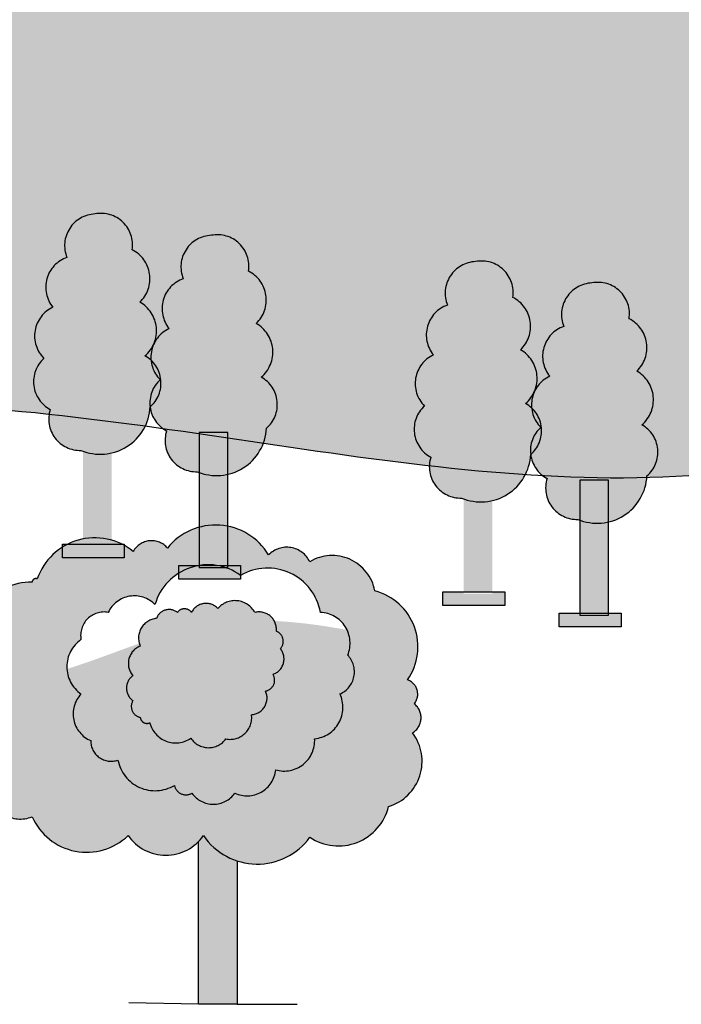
# Model space of a CAD drawing. Header units: millimetres. Extents: x 10887 to 17532, y -3266 to 805.
# Tile 6 of 10: x 16689 to 16835, y -2464 to -2247. Entities that reach past the tile are written whole.
import ezdxf

# ---------------------------------------------------------------- set-up
doc = ezdxf.new("R2010")
doc.units = ezdxf.units.MM
doc.linetypes.add('ACAD_ISO10W100', pattern=[18, 12, -3, 0, -3])

msp = doc.modelspace()

# ---------------------------------------------------------------- hatches: boundary and pattern name
at = {"ltscale": 100}
h = msp.add_hatch(color=256, dxfattribs=at)
h.set_gradient(color1=(0, 0, 255), one_color=1, tint=1, name='INVSPHERICAL')
edge = h.paths.add_edge_path()
edge.add_spline(control_points=[(17005.32781950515, -2293.988613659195), (17044.3540749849, -2290.452647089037), (17085.20354260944, -2305.241981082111), (17126.16735564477, -2348.136082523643)], knot_values=[27.17309700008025, 27.17309700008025, 27.17309700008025, 27.17309700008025, 433.2689884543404, 433.2689884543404, 433.2689884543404, 433.2689884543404], degree=3, periodic=0)
edge.add_line((17126.16735564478, -2348.136082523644), (17126.16735564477, -2148.324692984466))
edge.add_spline(control_points=[(17126.16735564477, -2148.324692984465), (17091.2224384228, -2147.23233405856), (17010.11355332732, -2145.358357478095), (16896.35321879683, -2206.353161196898), (16781.3392882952, -2166.31369296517), (16711.17786519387, -2163.051038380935), (16680.67550528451, -2164.435094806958)], knot_values=[2236.871214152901, 2236.871214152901, 2236.871214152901, 2236.871214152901, 2583.69358579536, 3042.589808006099, 3436.840428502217, 3742.581601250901, 3742.581601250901, 3742.581601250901, 3742.581601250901], degree=3, periodic=0)
edge.add_arc((16673.41933564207, -2164.488950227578), 7.256369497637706, -49.554268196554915, 0.4252424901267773, ccw=False)
edge.add_arc((16674.74486018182, -2176.041651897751), 6.914007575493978, -49.28373426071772, 60.71626563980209, ccw=False)
edge.add_arc((16668.28528175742, -2180.739777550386), 10.98307810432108, 283.07359427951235, 357.16960250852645, ccw=False)
edge.add_line((16670.76968049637, -2191.43817778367), (16670.76968049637, -2211.519118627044))
edge.add_line((16670.76968049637, -2211.519118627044), (16673.52870526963, -2211.519118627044))
edge.add_line((16673.52870526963, -2211.519118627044), (16673.52870526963, -2214.5696086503))
edge.add_line((16673.52870526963, -2214.5696086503), (16659.92641300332, -2214.5696086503))
edge.add_line((16659.92641300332, -2214.5696086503), (16659.92641300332, -2211.519118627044))
edge.add_line((16659.92641300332, -2211.519118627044), (16664.46465338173, -2211.519118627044))
edge.add_line((16664.46465338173, -2211.519118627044), (16664.46465338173, -2191.036903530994))
edge.add_arc((16668.28528175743, -2180.739777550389), 10.98307810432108, 247.1696026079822, 249.6432160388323, ccw=False)
edge.add_arc((16663.79589277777, -2183.984041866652), 6.88214582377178, 161.8977114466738, 271.8977113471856, ccw=False)
edge.add_arc((16660.49525081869, -2175.716461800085), 6.933271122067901, 187.1320101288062, 242.1320100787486, ccw=False)
edge.add_arc((16642.64594466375, -2176.034927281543), 10.98307810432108, 331.4497648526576, 357.16960250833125, ccw=False)
edge.add_line((16652.29346308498, -2181.284059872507), (16652.29346308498, -2186.101514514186))
edge.add_line((16652.29346308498, -2186.101514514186), (16655.05248785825, -2186.101514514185))
edge.add_line((16655.05248785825, -2186.101514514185), (16655.05248785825, -2189.152004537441))
edge.add_line((16655.05248785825, -2189.152004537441), (16641.45019559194, -2189.152004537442))
edge.add_line((16641.45019559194, -2189.152004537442), (16641.45019559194, -2186.952719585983))
edge.add_arc((16642.64594466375, -2176.034927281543), 10.98307810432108, 247.16960260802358, 263.74970778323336, ccw=False)
edge.add_arc((16638.1565556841, -2179.279191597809), 6.88214582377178, 161.8977114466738, 271.8977113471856, ccw=False)
edge.add_arc((16634.85591372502, -2171.011611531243), 6.933271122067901, 164.6786939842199, 242.132010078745, ccw=False)
edge.add_spline(control_points=[(16628.16905641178, -2169.179621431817), (16623.93579031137, -2169.700606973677), (16619.70367567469, -2170.240739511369), (16615.47192820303, -2170.789559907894)], knot_values=[2018.293610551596, 2018.293610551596, 2018.293610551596, 2018.293610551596, 2060.937850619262, 2060.937850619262, 2060.937850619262, 2060.937850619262], degree=3, periodic=0)
edge.add_arc((16610.11196290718, -2175.156970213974), 6.914007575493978, -49.283734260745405, 39.17385825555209, ccw=False)
edge.add_arc((16603.65238448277, -2179.85509586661), 10.98307810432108, 283.07359427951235, 357.16960250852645, ccw=False)
edge.add_line((16606.13678322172, -2190.553496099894), (16606.13678322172, -2210.634436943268))
edge.add_line((16606.13678322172, -2210.634436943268), (16608.89580799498, -2210.634436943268))
edge.add_line((16608.89580799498, -2210.634436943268), (16608.89580799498, -2213.684926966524))
edge.add_line((16608.89580799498, -2213.684926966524), (16595.29351572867, -2213.684926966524))
edge.add_line((16595.29351572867, -2213.684926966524), (16595.29351572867, -2210.634436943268))
edge.add_line((16595.29351572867, -2210.634436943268), (16599.83175610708, -2210.634436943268))
edge.add_line((16599.83175610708, -2210.634436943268), (16599.83175610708, -2190.152221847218))
edge.add_arc((16603.65238448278, -2179.855095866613), 10.98307810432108, 247.1696026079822, 249.6432160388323, ccw=False)
edge.add_arc((16599.16299550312, -2183.099360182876), 6.88214582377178, 161.8977114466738, 271.8977113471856, ccw=False)
edge.add_arc((16595.86235354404, -2174.831780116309), 6.933271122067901, 187.1320101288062, 242.1320100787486, ccw=False)
edge.add_arc((16578.0130473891, -2175.150245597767), 10.98307810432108, 247.1696026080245, 357.1696025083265, ccw=False)
edge.add_arc((16573.52365840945, -2178.394509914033), 6.882145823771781, 167.3870896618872, 271.8977113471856, ccw=False)
edge.add_spline(control_points=[(16566.80759539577, -2176.891702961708), (16566.7990859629, -2176.892629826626), (16557.45871678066, -2177.909862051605), (16548.10554310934, -2178.774733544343), (16538.75197263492, -2179.531773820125)], knot_values=[1760.988671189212, 1760.988671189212, 1760.988671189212, 1760.988671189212, 1761.074246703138, 1854.920418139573, 1854.920418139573, 1854.920418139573, 1854.920418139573], degree=3, periodic=0)
edge.add_line((16538.75197263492, -2179.531773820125), (16538.75197263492, -2336.756134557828))
edge.add_spline(control_points=[(16538.75197263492, -2336.756134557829), (16555.86947181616, -2335.302878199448), (16572.99255894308, -2334.256619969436), (16590.13120414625, -2333.38865534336)], knot_values=[1849.022066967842, 1849.022066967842, 1849.022066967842, 1849.022066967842, 2021.321688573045, 2021.321688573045, 2021.321688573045, 2021.321688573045], degree=3, periodic=0)
edge.add_arc((16596.18117507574, -2329.898742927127), 6.984385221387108, 115.0639696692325, 209.9784032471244, ccw=False)
edge.add_arc((16598.62105345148, -2319.163717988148), 6.969861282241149, 139.8108592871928, 219.2335835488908, ccw=False)
edge.add_arc((16597.38440751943, -2309.178106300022), 6.842988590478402, 182.4069939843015, 233.3186183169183, ccw=False)
edge.add_arc((16596.30395722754, -2298.027854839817), 12.80456657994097, 133.2841425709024, 243.2841424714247, ccw=False)
edge.add_arc((16590.29989504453, -2284.743549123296), 4.838004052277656, 125.0000000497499, 234.99999995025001, ccw=False)
edge.add_arc((16599.7052373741, -2276.65327921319), 12.86054990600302, 88.71857804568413, 198.7185779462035, ccw=False)
edge.add_arc((16600.82384376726, -2263.815334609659), 0.8312299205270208, 68.66341281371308, 178.6634127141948, ccw=False)
edge.add_arc((16613.81937255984, -2267.428979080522), 13.43012231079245, 50.930134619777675, 160.9301345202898, ccw=False)
edge.add_arc((16626.32637788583, -2259.270184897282), 4.635230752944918, 40.70486514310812, 150.7048650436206, ccw=False)
edge.add_arc((16640.45723807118, -2264.806329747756), 13.63738014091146, 31.12537476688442, 141.1253746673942, ccw=False)
edge.add_arc((16656.1365749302, -2261.686453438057), 5.610917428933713, 25.54705640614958, 135.5470563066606, ccw=False)
edge.add_arc((16666.13101186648, -2267.501358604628), 9.598676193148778, 10.919305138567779, 120.9193050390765, ccw=False)
edge.add_arc((16672.27380807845, -2278.009625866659), 12.75597788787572, -34.90983141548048, 75.09016848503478, ccw=False)
edge.add_arc((16681.64004995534, -2288.480840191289), 3.354655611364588, -39.03930753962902, 70.96069236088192, ccw=False)
edge.add_arc((16681.81035133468, -2293.669698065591), 3.923261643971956, -58.36984467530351, 51.63015522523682, ccw=False)
edge.add_arc((16675.54106635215, -2303.273157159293), 10.41922794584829, -73.05130753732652, 36.948692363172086, ccw=False)
edge.add_arc((16667.51013412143, -2310.552115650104), 11.38995287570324, 236.351008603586, 346.3510085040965, ccw=False)
edge.add_arc((16649.61878599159, -2311.643915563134), 14.29990466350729, 251.86161513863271, 324.07688760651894, ccw=False)
edge.add_line((16645.16703761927, -2325.233220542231), (16645.16703761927, -2331.757876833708))
edge.add_spline(control_points=[(16645.16703761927, -2331.757876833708), (16657.91925296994, -2331.797011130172), (16674.65981765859, -2332.36201761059), (16691.51375640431, -2333.97193082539), (16695.49136797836, -2334.397023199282)], knot_values=[1498.183475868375, 1498.183475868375, 1498.183475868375, 1498.183475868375, 1625.66767545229, 1664.98859695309, 1664.98859695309, 1664.98859695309, 1664.98859695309], degree=3, periodic=0)
edge.add_arc((16702.29383669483, -2335.44122169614), 6.88214582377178, 161.8977114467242, 171.273052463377, ccw=False)
edge.add_arc((16698.99319473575, -2327.17364162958), 6.933271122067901, 132.1320101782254, 242.132010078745, ccw=False)
edge.add_arc((16699.27526101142, -2317.087702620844), 6.984385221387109, 115.0639696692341, 225.0639695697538, ccw=False)
edge.add_arc((16701.71513938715, -2306.352677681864), 6.969861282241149, 109.23358364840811, 219.2335835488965, ccw=False)
edge.add_arc((16705.87586106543, -2297.154192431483), 6.967176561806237, 92.06837698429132, 202.0683768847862, ccw=False)
edge.add_arc((16706.95206247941, -2297.000128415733), 6.936811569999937, -8.965871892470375, 101.03412800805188, ccw=False)
edge.add_arc((16710.60565062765, -2304.450047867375), 7.126875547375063, -46.66602794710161, 63.333971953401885, ccw=False)
edge.add_arc((16711.91727955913, -2315.946130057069), 7.256369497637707, -49.554268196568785, 60.44573170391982, ccw=False)
edge.add_arc((16713.24280409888, -2327.498831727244), 6.914007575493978, 46.97081556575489, 60.71626563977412, ccw=False)
edge.add_arc((16724.91459810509, -2321.792552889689), 6.984385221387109, 115.06396966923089, 185.3572160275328, ccw=False)
edge.add_arc((16727.35447648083, -2311.057527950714), 6.969861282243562, 109.2335836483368, 219.233583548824, ccw=False)
edge.add_arc((16731.51519815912, -2301.859042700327), 6.967176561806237, 92.06837698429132, 202.0683768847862, ccw=False)
edge.add_arc((16732.5913995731, -2301.704978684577), 6.936811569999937, -8.965871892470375, 101.03412800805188, ccw=False)
edge.add_arc((16736.24498772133, -2309.154898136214), 7.126875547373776, -46.6660279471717, 63.33397195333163, ccw=False)
edge.add_arc((16737.5566166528, -2320.650980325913), 7.256369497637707, -49.554268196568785, 60.44573170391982, ccw=False)
edge.add_arc((16738.88214119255, -2332.203681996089), 6.914007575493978, -49.28373426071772, 60.71626563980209, ccw=False)
edge.add_arc((16732.42256276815, -2336.901807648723), 10.98307810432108, 339.2536979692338, 357.16960250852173, ccw=False)
edge.add_spline(control_points=[(16742.69347693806, -2340.792350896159), (16754.93128814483, -2342.604588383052), (16767.15100018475, -2344.382531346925), (16779.30458692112, -2345.765758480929)], knot_values=[1222.368357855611, 1222.368357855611, 1222.368357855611, 1222.368357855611, 1343.020981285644, 1343.020981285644, 1343.020981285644, 1343.020981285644], degree=3, periodic=0)
edge.add_arc((16786.18438014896, -2345.94569258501), 6.88214582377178, 161.8977114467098, 178.5018277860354, ccw=False)
edge.add_arc((16782.88373818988, -2337.678112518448), 6.933271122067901, 132.1320101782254, 242.132010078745, ccw=False)
edge.add_arc((16783.16580446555, -2327.592173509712), 6.984385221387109, 115.0639696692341, 225.0639695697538, ccw=False)
edge.add_arc((16785.60568284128, -2316.857148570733), 6.969861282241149, 109.23358364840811, 219.2335835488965, ccw=False)
edge.add_arc((16789.76640451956, -2307.658663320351), 6.967176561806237, 92.06837698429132, 202.0683768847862, ccw=False)
edge.add_arc((16790.84260593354, -2307.504599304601), 6.936811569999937, -8.965871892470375, 101.03412800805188, ccw=False)
edge.add_arc((16794.49619408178, -2314.954518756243), 7.126875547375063, -46.66602794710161, 63.333971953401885, ccw=False)
edge.add_arc((16795.80782301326, -2326.450600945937), 7.256369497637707, -49.554268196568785, 60.44573170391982, ccw=False)
edge.add_arc((16797.13334755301, -2338.003302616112), 6.914007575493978, 46.97081556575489, 60.71626563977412, ccw=False)
edge.add_arc((16808.80514155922, -2332.297023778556), 6.98438522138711, 115.06396966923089, 185.3572160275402, ccw=False)
edge.add_arc((16811.24501993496, -2321.561998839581), 6.969861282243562, 109.2335836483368, 219.233583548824, ccw=False)
edge.add_arc((16815.40574161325, -2312.363513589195), 6.967176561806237, 92.06837698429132, 202.0683768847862, ccw=False)
edge.add_arc((16816.48194302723, -2312.209449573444), 6.936811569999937, -8.965871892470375, 101.03412800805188, ccw=False)
edge.add_arc((16820.13553117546, -2319.659369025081), 7.126875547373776, -46.6660279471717, 63.33397195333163, ccw=False)
edge.add_arc((16821.44716010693, -2331.15545121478), 7.256369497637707, -49.554268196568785, 60.44573170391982, ccw=False)
edge.add_arc((16822.77268464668, -2342.708152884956), 6.914007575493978, -49.28373426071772, 60.71626563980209, ccw=False)
edge.add_arc((16816.31310622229, -2347.406278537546), 10.98307810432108, 355.10101911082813, 357.16960250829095, ccw=False)
edge.add_spline(control_points=[(16827.25606111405, -2348.344224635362), (16832.61149432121, -2348.20892447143), (16837.94058973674, -2347.89655447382), (16843.2389625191, -2347.374207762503)], knot_values=[1007.833603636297, 1007.833603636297, 1007.833603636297, 1007.833603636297, 1062.162246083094, 1062.162246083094, 1062.162246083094, 1062.162246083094], degree=3, periodic=0)
edge.add_arc((16849.65763080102, -2344.657654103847), 6.969861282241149, 109.23358364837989, 202.9393928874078, ccw=False)
edge.add_arc((16853.8183524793, -2335.459168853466), 6.967176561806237, 92.06837698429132, 202.0683768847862, ccw=False)
edge.add_arc((16854.89455389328, -2335.305104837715), 6.936811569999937, 80.30896612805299, 101.03412800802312, ccw=False)
edge.add_arc((16862.49674316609, -2331.049474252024), 6.933271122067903, 132.1320101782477, 158.1341435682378, ccw=False)
edge.add_arc((16862.77880944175, -2320.963535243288), 6.984385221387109, 115.0639696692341, 225.0639695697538, ccw=False)
edge.add_arc((16865.21868781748, -2310.228510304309), 6.969861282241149, 109.23358364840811, 219.2335835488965, ccw=False)
edge.add_arc((16869.37940949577, -2301.030025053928), 6.967176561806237, 92.06837698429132, 202.0683768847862, ccw=False)
edge.add_arc((16870.45561090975, -2300.875961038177), 6.936811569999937, -8.965871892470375, 101.03412800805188, ccw=False)
edge.add_arc((16874.10919905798, -2308.325880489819), 7.126875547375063, -46.66602794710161, 63.333971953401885, ccw=False)
edge.add_arc((16875.42082798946, -2319.821962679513), 7.256369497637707, -49.554268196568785, 60.44573170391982, ccw=False)
edge.add_arc((16876.74635252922, -2331.374664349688), 6.914007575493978, 46.97081556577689, 60.716265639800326, ccw=False)
edge.add_arc((16888.41814653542, -2325.668385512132), 6.98438522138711, 115.06396966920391, 185.357216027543, ccw=False)
edge.add_arc((16890.85802491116, -2314.933360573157), 6.969861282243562, 109.2335836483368, 219.233583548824, ccw=False)
edge.add_arc((16895.01874658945, -2305.734875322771), 6.967176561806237, 92.06837698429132, 202.0683768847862, ccw=False)
edge.add_arc((16896.09494800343, -2305.58081130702), 6.936811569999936, 70.89586354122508, 101.03412800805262, ccw=False)
edge.add_arc((16905.29013152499, -2298.684658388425), 6.9332711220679, 132.1320101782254, 182.8223026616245, ccw=False)
edge.add_arc((16905.57219780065, -2288.598719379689), 6.984385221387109, 115.0639696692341, 225.0639695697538, ccw=False)
edge.add_arc((16908.01207617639, -2277.86369444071), 6.969861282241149, 109.23358364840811, 219.2335835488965, ccw=False)
edge.add_arc((16912.17279785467, -2268.665209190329), 6.967176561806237, 92.06837698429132, 202.0683768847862, ccw=False)
edge.add_arc((16913.24899926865, -2268.511145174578), 6.936811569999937, -8.965871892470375, 101.03412800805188, ccw=False)
edge.add_arc((16916.90258741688, -2275.96106462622), 7.126875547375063, -46.66602794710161, 63.333971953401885, ccw=False)
edge.add_arc((16918.21421634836, -2287.457146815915), 7.256369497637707, -49.554268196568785, 60.44573170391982, ccw=False)
edge.add_arc((16919.53974088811, -2299.00984848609), 6.914007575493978, 46.97081556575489, 60.71626563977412, ccw=False)
edge.add_arc((16931.21153489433, -2293.303569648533), 6.98438522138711, 115.06396966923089, 185.3572160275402, ccw=False)
edge.add_arc((16933.65141327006, -2282.568544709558), 6.969861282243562, 109.2335836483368, 219.233583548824, ccw=False)
edge.add_arc((16937.81213494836, -2273.370059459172), 6.967176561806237, 92.06837698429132, 202.0683768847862, ccw=False)
edge.add_arc((16938.88833636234, -2273.215995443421), 6.936811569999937, -8.965871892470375, 101.03412800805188, ccw=False)
edge.add_arc((16942.54192451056, -2280.665914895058), 7.126875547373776, -46.6660279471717, 63.33397195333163, ccw=False)
edge.add_arc((16943.85355344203, -2292.161997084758), 7.256369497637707, -49.554268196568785, 60.44573170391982, ccw=False)
edge.add_arc((16945.17907798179, -2303.714698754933), 6.914007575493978, -49.28373426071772, 60.71626563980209, ccw=False)
edge.add_arc((16938.71949955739, -2308.412824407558), 10.98307810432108, 351.73797489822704, 357.1696025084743, ccw=False)
edge.add_spline(control_points=[(16949.58858703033, -2309.991096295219), (16958.36016592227, -2306.201021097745), (16967.16298955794, -2302.739407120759), (16976.04643463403, -2299.987330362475)], knot_values=[536.0951003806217, 536.0951003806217, 536.0951003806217, 536.0951003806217, 630.7809560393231, 630.7809560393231, 630.7809560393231, 630.7809560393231], degree=3, periodic=0)
edge.add_line((16976.04643463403, -2299.987330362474), (16968.84521491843, -2299.987330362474))
edge.add_line((16968.84521491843, -2299.987330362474), (16968.84521491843, -2296.936840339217))
edge.add_line((16968.84521491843, -2296.936840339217), (16979.39878860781, -2296.936840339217))
edge.add_arc((16985.27183213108, -2300.685027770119), 6.967176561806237, 92.06837698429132, 147.4539044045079, ccw=False)
edge.add_arc((16986.34803354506, -2300.530963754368), 6.936811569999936, 40.89384562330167, 101.03412800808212, ccw=False)
edge.add_spline(control_points=[(16991.59173445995, -2295.989713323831), (16991.69617995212, -2295.968797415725), (16994.16540402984, -2295.477355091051), (16996.64290465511, -2295.056369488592), (16999.02279239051, -2294.72006765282)], knot_values=[455.1946530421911, 455.1946530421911, 455.1946530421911, 455.1946530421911, 456.2942752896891, 481.1874523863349, 481.1874523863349, 481.1874523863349, 481.1874523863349], degree=3, periodic=0)
edge.add_line((16999.02279239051, -2294.72006765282), (16999.02279239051, -2281.15947551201))
edge.add_arc((17002.8434207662, -2270.862349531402), 10.98307810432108, 247.1696026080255, 249.6432160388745, ccw=False)
edge.add_arc((16998.35403178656, -2274.106613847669), 6.88214582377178, 161.8977114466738, 271.8977113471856, ccw=False)
edge.add_arc((16995.05338982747, -2265.839033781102), 6.933271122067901, 187.1320101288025, 242.1320100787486, ccw=False)
edge.add_arc((16977.20408367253, -2266.157499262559), 10.98307810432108, 247.1696026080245, 357.1696025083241, ccw=False)
edge.add_arc((16972.71469469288, -2269.401763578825), 6.88214582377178, 161.8977114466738, 271.8977113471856, ccw=False)
edge.add_arc((16969.4140527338, -2261.134183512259), 6.933271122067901, 132.1320101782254, 242.132010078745, ccw=False)
edge.add_arc((16969.69611900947, -2251.048244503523), 6.984385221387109, 115.0639696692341, 225.0639695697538, ccw=False)
edge.add_arc((16972.1359973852, -2240.313219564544), 6.969861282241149, 109.23358364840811, 219.2335835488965, ccw=False)
edge.add_arc((16976.29671906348, -2231.114734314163), 6.967176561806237, 92.06837698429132, 202.0683768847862, ccw=False)
edge.add_arc((16977.37292047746, -2230.960670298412), 6.936811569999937, -8.965871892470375, 101.03412800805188, ccw=False)
edge.add_arc((16981.0265086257, -2238.410589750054), 7.126875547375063, -46.66602794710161, 63.333971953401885, ccw=False)
edge.add_arc((16982.33813755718, -2249.906671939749), 7.256369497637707, -49.554268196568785, 60.44573170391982, ccw=False)
edge.add_arc((16983.66366209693, -2261.459373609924), 6.914007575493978, 46.97081556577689, 60.716265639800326, ccw=False)
edge.add_arc((16995.33545610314, -2255.753094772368), 6.984385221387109, 115.06396966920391, 185.3572160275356, ccw=False)
edge.add_arc((16997.77533447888, -2245.018069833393), 6.969861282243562, 109.2335836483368, 219.233583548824, ccw=False)
edge.add_arc((17001.93605615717, -2235.819584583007), 6.967176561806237, 92.06837698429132, 202.0683768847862, ccw=False)
edge.add_arc((17003.01225757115, -2235.665520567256), 6.936811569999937, -8.965871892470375, 101.03412800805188, ccw=False)
edge.add_arc((17006.66584571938, -2243.115440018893), 7.126875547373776, -46.6660279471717, 63.33397195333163, ccw=False)
edge.add_arc((17007.97747465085, -2254.611522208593), 7.256369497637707, -49.554268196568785, 60.44573170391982, ccw=False)
edge.add_arc((17009.3029991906, -2266.164223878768), 6.914007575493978, -49.28373426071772, 60.71626563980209, ccw=False)
edge.add_arc((17002.8434207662, -2270.862349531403), 10.98307810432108, 283.07359427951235, 357.16960250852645, ccw=False)
edge.add_line((17005.32781950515, -2281.560749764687), (17005.32781950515, -2293.988613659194))
h.paths.add_polyline_path([(16647.88936817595, -2209.864758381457), (16634.28707590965, -2209.864758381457), (16634.28707590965, -2206.814268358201), (16647.88936817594, -2206.8142683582)], flags=16)
h.paths.add_polyline_path([(16629.41315076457, -2184.447154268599), (16615.81085849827, -2184.447154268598), (16615.81085849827, -2181.396664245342), (16629.41315076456, -2181.396664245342)], flags=16)
h.paths.add_polyline_path([(16583.2564709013, -2208.980076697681), (16569.654178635, -2208.980076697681), (16569.654178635, -2205.929586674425), (16583.2564709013, -2205.929586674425)], flags=16)
at = {"linetype": 'ACAD_ISO10W100', "ltscale": 100}
h = msp.add_hatch(color=256, dxfattribs=at)
h.set_gradient(color1=(0, 153, 0), one_color=1, tint=1, name='SPHERICAL')
h.paths.add_polyline_path([(16716.62468623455, -2321.468377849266, 0.5205670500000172), (16715.49646716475, -2309.633894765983, 0.5205670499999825), (16713.80411554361, -2298.081203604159, 0.5205670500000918), (16705.62440069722, -2290.191555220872, 0.520567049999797), (16699.41912676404, -2299.771850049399, 0.5205670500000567), (16696.31646678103, -2310.760999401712, 0.5205670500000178), (16694.34207190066, -2322.031919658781, 0.5205670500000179), (16695.7523342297, -2333.30283991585, 0.5205670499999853), (16702.52174071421, -2342.319592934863, 0.01079359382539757), (16702.96259729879, -2342.494083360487), (16702.96259729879, -2333.661973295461), (16709.26762441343, -2333.661973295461), (16709.26762441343, -2342.895357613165, 0.3350611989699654), (16717.75290530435, -2332.739298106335, 0.520567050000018)])
h = msp.add_hatch(color=256, dxfattribs=at)
h.set_gradient(color1=(0, 153, 0), one_color=1, tint=1, name='SPHERICAL')
h.paths.add_polyline_path([(16742.26402332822, -2326.17322811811, 0.5205670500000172), (16741.13580425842, -2314.338745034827, 0.5205670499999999), (16739.4434526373, -2302.786053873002, 0.52056705), (16731.2637377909, -2294.896405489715, 0.5205670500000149), (16725.05846385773, -2304.476700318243, 0.5205670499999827), (16721.95580387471, -2315.465849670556, 0.5205670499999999), (16719.98140899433, -2326.736769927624, 0.5205670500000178), (16721.39167132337, -2338.007690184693, 0.5205670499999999), (16728.16107780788, -2347.024443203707, 0.01079359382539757), (16728.60193439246, -2347.198933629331), (16728.60193439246, -2338.366823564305), (16734.9069615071, -2338.366823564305), (16734.9069615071, -2347.600207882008, 0.3350611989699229), (16743.39224239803, -2337.444148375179, 0.520567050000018)])
h = msp.add_hatch(color=256, dxfattribs=at)
h.set_gradient(color1=(0, 153, 0), one_color=1, tint=1, name='SPHERICAL')
h.paths.add_polyline_path([(16800.51522968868, -2331.972848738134, 0.5205670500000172), (16799.38701061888, -2320.138365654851, 0.5205670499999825), (16797.69465899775, -2308.585674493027, 0.5205670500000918), (16789.51494415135, -2300.696026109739, 0.520567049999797), (16783.30967021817, -2310.276320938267, 0.5205670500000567), (16780.20701023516, -2321.26547029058, 0.5205670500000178), (16778.23261535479, -2332.536390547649, 0.5205670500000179), (16779.64287768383, -2343.807310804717, 0.5205670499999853), (16786.41228416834, -2352.824063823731, 0.01079359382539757), (16786.85314075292, -2352.998554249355), (16786.85314075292, -2344.16644418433), (16793.15816786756, -2344.166444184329), (16793.15816786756, -2353.399828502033, 0.3350611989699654), (16801.64344875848, -2343.243768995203, 0.520567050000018)])
h = msp.add_hatch(color=256, dxfattribs=at)
h.set_gradient(color1=(0, 153, 0), one_color=1, tint=1, name='SPHERICAL')
h.paths.add_polyline_path([(16826.15456678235, -2336.677699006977, 0.5205670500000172), (16825.02634771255, -2324.843215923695, 0.5205670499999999), (16823.33399609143, -2313.29052476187, 0.52056705), (16815.15428124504, -2305.400876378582, 0.5205670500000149), (16808.94900731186, -2314.98117120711, 0.5205670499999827), (16805.84634732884, -2325.970320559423, 0.5205670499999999), (16803.87195244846, -2337.241240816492, 0.5205670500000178), (16805.2822147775, -2348.51216107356, 0.5205670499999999), (16812.05162126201, -2357.528914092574, 0.01079359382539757), (16812.49247784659, -2357.703404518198), (16812.49247784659, -2348.871294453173), (16818.79750496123, -2348.871294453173), (16818.79750496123, -2358.104678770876, 0.3350611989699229), (16827.28278585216, -2347.948619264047, 0.520567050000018)])
h = msp.add_hatch(color=256, dxfattribs=at)
h.set_gradient(color1=(255, 127, 127), one_color=1, tint=1, name='SPHERICAL')
h.paths.add_polyline_path([(16709.26762441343, -2342.895357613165, -0.1469109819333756), (16702.96259729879, -2342.494083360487), (16702.96259729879, -2362.976298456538), (16709.26762441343, -2362.976298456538)])
h.paths.add_polyline_path([(16709.26762441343, -2333.661973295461), (16702.96259729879, -2333.661973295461), (16702.96259729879, -2342.494083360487, 0.1469109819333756), (16709.26762441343, -2342.895357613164)])
h.paths.add_polyline_path([(16712.02664918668, -2366.026788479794), (16712.02664918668, -2362.976298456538), (16709.26762441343, -2362.976298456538), (16709.26762441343, -2363.437320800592), (16702.96259729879, -2363.437320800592), (16702.96259729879, -2362.976298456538), (16698.42435692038, -2362.976298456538), (16698.42435692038, -2366.026788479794)])
h = msp.add_hatch(color=256, dxfattribs=at)
h.set_gradient(color1=(255, 127, 127), one_color=1, tint=1, name='SPHERICAL')
h.paths.add_polyline_path([(16734.9069615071, -2347.600207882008, -0.146910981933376), (16728.60193439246, -2347.198933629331), (16728.60193439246, -2367.681148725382), (16734.9069615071, -2367.681148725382)])
h.paths.add_polyline_path([(16734.9069615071, -2338.366823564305), (16728.60193439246, -2338.366823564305), (16728.60193439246, -2347.198933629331, 0.146910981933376), (16734.9069615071, -2347.600207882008)])
h.paths.add_polyline_path([(16737.66598628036, -2370.731638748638), (16737.66598628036, -2367.681148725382), (16734.9069615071, -2367.681148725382), (16734.9069615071, -2368.142171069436), (16728.60193439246, -2368.142171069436), (16728.60193439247, -2367.681148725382), (16724.06369401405, -2367.681148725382), (16724.06369401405, -2370.731638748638)])
h = msp.add_hatch(color=256, dxfattribs=at)
h.set_gradient(color1=(255, 127, 127), one_color=1, tint=1, name='SPHERICAL')
h.paths.add_polyline_path([(16728.60193439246, -2347.19893362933, 0.1469109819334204), (16734.9069615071, -2347.600207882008), (16734.9069615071, -2338.366823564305), (16728.60193439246, -2338.366823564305)])
h.paths.add_polyline_path([(16728.60193439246, -2367.681148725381), (16734.9069615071, -2367.681148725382), (16734.9069615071, -2347.600207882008, -0.146910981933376), (16728.60193439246, -2347.198933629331)])
h.paths.add_polyline_path([(16728.60193439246, -2367.681148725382), (16734.9069615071, -2367.681148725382), (16734.9069615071, -2338.366823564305), (16728.60193439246, -2338.366823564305)])
h = msp.add_hatch(color=256, dxfattribs=at)
h.set_gradient(color1=(255, 127, 127), one_color=1, tint=1, name='SPHERICAL')
h.paths.add_polyline_path([(16793.15816786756, -2353.399828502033, -0.1469109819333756), (16786.85314075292, -2352.998554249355), (16786.85314075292, -2373.480769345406), (16793.15816786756, -2373.480769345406)])
h.paths.add_polyline_path([(16793.15816786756, -2344.16644418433), (16786.85314075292, -2344.16644418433), (16786.85314075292, -2352.998554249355, 0.1469109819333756), (16793.15816786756, -2353.399828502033)])
h.paths.add_polyline_path([(16795.91719264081, -2376.531259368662), (16795.91719264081, -2373.480769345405), (16793.15816786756, -2373.480769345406), (16793.15816786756, -2373.94179168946), (16786.85314075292, -2373.941791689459), (16786.85314075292, -2373.480769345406), (16782.31490037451, -2373.480769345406), (16782.31490037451, -2376.531259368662)])
h = msp.add_hatch(color=256, dxfattribs=at)
h.set_gradient(color1=(255, 127, 127), one_color=1, tint=1, name='SPHERICAL')
h.paths.add_polyline_path([(16818.79750496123, -2358.104678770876, -0.146910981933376), (16812.49247784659, -2357.703404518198), (16812.49247784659, -2378.185619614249), (16818.79750496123, -2378.185619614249)])
h.paths.add_polyline_path([(16818.79750496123, -2348.871294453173), (16812.49247784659, -2348.871294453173), (16812.49247784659, -2357.703404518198, 0.146910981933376), (16818.79750496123, -2358.104678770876)])
h.paths.add_polyline_path([(16821.55652973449, -2381.236109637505), (16821.55652973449, -2378.185619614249), (16818.79750496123, -2378.185619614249), (16818.79750496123, -2378.646641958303), (16812.49247784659, -2378.646641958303), (16812.4924778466, -2378.185619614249), (16807.95423746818, -2378.185619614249), (16807.95423746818, -2381.236109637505)])
h = msp.add_hatch(color=256, dxfattribs=at)
h.set_gradient(color1=(255, 127, 127), one_color=1, tint=1, name='SPHERICAL')
h.paths.add_polyline_path([(16812.49247784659, -2357.703404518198, 0.1469109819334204), (16818.79750496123, -2358.104678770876), (16818.79750496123, -2348.871294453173), (16812.49247784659, -2348.871294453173)])
h.paths.add_polyline_path([(16812.49247784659, -2378.185619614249), (16818.79750496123, -2378.185619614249), (16818.79750496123, -2358.104678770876, -0.146910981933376), (16812.49247784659, -2357.703404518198)])
h.paths.add_polyline_path([(16812.49247784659, -2378.185619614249), (16818.79750496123, -2378.185619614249), (16818.79750496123, -2348.871294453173), (16812.49247784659, -2348.871294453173)])
h = msp.add_hatch(color=256, dxfattribs=at)
h.set_gradient(color1=(0, 255, 0), one_color=1, tint=1, name='INVSPHERICAL')
h.paths.add_polyline_path([(16682.29794740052, -2417.073639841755, 0.52056705), (16691.74333098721, -2423.112590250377, 0.5205670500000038), (16712.9009852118, -2427.264366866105, 0.52056705), (16729.52486011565, -2427.264366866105, 0.5205670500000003), (16752.94941182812, -2427.64180066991, 0.520567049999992), (16770.3289209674, -2420.847982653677, 0.5205670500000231), (16775.61833452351, -2404.618307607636, 0.520567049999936), (16775.99614903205, -2398.20192578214, 0.52056705), (16774.48488577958, -2392.917845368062, 0.5205670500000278), (16767.30639446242, -2373.291261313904, 0.5205670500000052), (16752.94941182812, -2366.874877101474, 0.5205670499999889), (16743.88184796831, -2365.365141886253, 0.5205670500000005), (16721.59073978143, -2363.855404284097, 0.5205670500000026), (16714.03443395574, -2364.610271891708, 0.5205670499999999), (16692.87677451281, -2370.649222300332, 0.52056705), (16691.74333098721, -2371.404089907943, 0.5205670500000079), (16679.27542089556, -2388.388632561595, 0.520567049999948), (16679.27542089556, -2396.31475437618, 0.5205670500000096)])
h.paths.add_polyline_path([(16702.52228221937, -2396.040092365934, -0.5205670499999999), (16702.52228221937, -2384.037017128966, -0.5205670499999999), (16708.52987783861, -2378.035481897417, -0.52056705), (16718.82861467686, -2376.320756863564, -0.5205670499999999), (16737.70962873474, -2369.890537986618, -0.5205670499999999), (16755.3033046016, -2378.035481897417, -0.52056705), (16761.31090022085, -2387.466467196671, -0.5205670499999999), (16759.5944458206, -2396.040092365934, -0.5205670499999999), (16754.01596119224, -2405.899758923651, -0.5205670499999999), (16745.4336839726, -2412.75865905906, -0.5205670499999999), (16736.42229054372, -2417.902834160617, -0.52056705), (16726.9817809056, -2417.902834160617, -0.5205670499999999), (16723.11975589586, -2416.188109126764, -0.52056705), (16710.67544844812, -2410.615252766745, -0.52056705), (16704.66785282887, -2406.328440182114, -0.52056705)], flags=16)
h.paths.add_polyline_path([(16713.96417395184, -2397.489760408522, -0.5205670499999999), (16713.96417395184, -2392.001465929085, -0.52056705), (16715.59747899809, -2385.474845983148, -0.5205670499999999), (16719.16104510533, -2379.393221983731, -0.5205670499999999), (16723.76398857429, -2378.058231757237, -0.5205670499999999), (16726.8821102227, -2378.058231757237, -0.52056705), (16732.67290906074, -2377.168237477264, -0.5205670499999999), (16740.83941863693, -2378.058231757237, -0.5205670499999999), (16745.59084533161, -2382.211536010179, -0.5205670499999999), (16746.4817394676, -2386.068175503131, -0.52056705), (16744.84843442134, -2391.704801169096, -0.52056705), (16743.21513459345, -2395.413109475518, -0.5205670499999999), (16740.09701294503, -2400.604739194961, -0.52056705), (16734.45469211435, -2405.944700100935, -0.5205670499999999), (16726.73362699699, -2405.796368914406, -0.5205670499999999), (16717.6762232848, -2402.384725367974, -0.5205670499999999), (16715.59747899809, -2401.19806632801, -0.5205670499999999)], flags=0)
h = msp.add_hatch(color=256, dxfattribs=at)
h.set_gradient(color1=(0, 255, 0), one_color=1, tint=1, name='INVSPHERICAL')
h.paths.add_polyline_path([(16736.40393235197, -2386.947378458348, 0.5205670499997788), (16730.9409561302, -2385.998252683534, 0.5205670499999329), (16726.66558479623, -2394.540372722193, 0.5205670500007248), (16727.853189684, -2395.726778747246, 0.5205670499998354), (16734.74128968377, -2395.014935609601, 0.5205670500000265), (16737.11649424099, -2390.981157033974, 0.5205670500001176)], flags=17)
edge = h.paths.add_edge_path()
edge.add_arc((16757.45101452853, -2391.152342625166), 5.337077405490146, 293.6789555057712, 403.678955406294)
edge.add_arc((16755.00527890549, -2384.854256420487), 6.825284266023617, 337.4973870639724, 385.5183638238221)
edge.add_spline(control_points=[(16761.16473795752, -2381.913921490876), (16760.81750515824, -2381.850101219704), (16755.48753436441, -2380.886279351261), (16750.12010069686, -2380.173335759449), (16745.13301572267, -2379.936150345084)], knot_values=[605.2425099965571, 605.2425099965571, 605.2425099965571, 605.2425099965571, 605.9904952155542, 616.7188395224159, 616.7188395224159, 616.7188395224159, 616.7188395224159], degree=3, periodic=0)
edge.add_arc((16741.76104450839, -2381.798376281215), 3.852022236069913, -6.157268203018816, 28.910389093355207, ccw=False)
edge.add_arc((16744.68606837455, -2384.451761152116), 2.416036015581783, -41.99268335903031, 68.00731654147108, ccw=False)
edge.add_arc((16743.69168305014, -2388.314662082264), 3.582054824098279, -71.15981518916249, 38.840184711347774, ccw=False)
edge.add_arc((16742.73349178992, -2392.987130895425), 2.47332809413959, -78.77077409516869, 31.229225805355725, ccw=False)
edge.add_arc((16739.8384646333, -2396.917258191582), 3.696533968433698, -85.98926123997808, 24.01073866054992, ccw=False)
edge.add_arc((16735.40631208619, -2401.299321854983), 4.741847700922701, -101.57704676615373, 8.42295313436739, ccw=False)
edge.add_arc((16730.64609086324, -2403.167360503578), 4.713709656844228, 213.8994128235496, 323.89941272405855, ccw=False)
edge.add_arc((16723.39935440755, -2400.919515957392), 5.907712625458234, 194.3601618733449, 304.36016177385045, ccw=False)
edge.add_arc((16717.05230494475, -2401.063619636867), 1.46102513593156, 185.2799512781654, 295.2799511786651, ccw=False)
edge.add_arc((16716.07911835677, -2398.772087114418), 2.473328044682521, 148.7708553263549, 258.7708552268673, ccw=False)
edge.add_arc((16715.88564653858, -2394.745613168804), 3.349985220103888, 125.00000004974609, 234.99999995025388, ccw=False)
edge.add_arc((16717.06582072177, -2389.309982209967), 4.10661628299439, 110.95012396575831, 220.9501238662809, ccw=False)
edge.add_arc((16719.50846154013, -2383.681651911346), 4.30247945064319, 196.3242013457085, 204.6315596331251, ccw=False)
edge.add_spline(control_points=[(16715.37942942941, -2384.890958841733), (16710.03584802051, -2386.781132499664), (16704.74044203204, -2388.882207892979), (16699.41472233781, -2390.532104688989)], knot_values=[638.6196816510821, 638.6196816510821, 638.6196816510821, 638.6196816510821, 650.7513782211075, 650.7513782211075, 650.7513782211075, 650.7513782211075], degree=3, periodic=0)
edge.add_arc((16706.72460410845, -2390.03855474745), 7.326524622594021, 183.8626445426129, 234.9999999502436)
edge.add_arc((16707.19705687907, -2400.433093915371), 6.414980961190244, 136.7798428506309, 246.7798427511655)
edge.add_arc((16709.17247988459, -2406.368564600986), 4.504805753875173, 179.4896582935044, 289.4896581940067)
edge.add_arc((16718.84868019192, -2409.044881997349), 8.322726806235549, 190.8760316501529, 300.8760315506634)
edge.add_arc((16725.65110009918, -2415.693362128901), 2.579239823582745, 191.0589533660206, 301.0589532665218)
edge.add_arc((16731.70203572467, -2414.597676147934), 5.762367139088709, 215.0000000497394, 324.9999999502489)
edge.add_arc((16739.12699216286, -2412.175823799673), 6.333566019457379, 244.7199868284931, 354.7199867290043)
edge.add_arc((16747.32349578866, -2406.324521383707), 6.705931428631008, 253.6316208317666, 363.6316207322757)
edge.add_arc((16753.35329707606, -2399.016877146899), 6.914707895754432, 275.4993235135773, 385.4993234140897)
h = msp.add_hatch(color=256, dxfattribs=at)
h.set_gradient(color1=(38, 76, 47), one_color=1, tint=1, name='SPHERICAL')
h.paths.add_polyline_path([(16736.9175285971, -2432.841364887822, -0.1663771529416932), (16729.52486011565, -2427.264366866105, -0.0433509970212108), (16728.39680976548, -2428.610415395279), (16728.39680976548, -2464.470047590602), (16736.91752859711, -2464.470047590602)])

# ---------------------------------------------------------------- linework, layer by layer
for p, q in [((16728.39680976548, -2464.470047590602), (16713.04407265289, -2464.1279356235)), ((16736.9175285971, -2464.470047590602), (16750.17524274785, -2464.470047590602))]:
    msp.add_line(p, q, dxfattribs=at)
for points in [[(16702.52174071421, -2342.319592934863, -0.52056705), (16695.7523342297, -2333.302839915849, -0.52056705), (16694.34207190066, -2322.031919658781, -0.52056705), (16696.31646678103, -2310.760999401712, -0.52056705), (16699.41912676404, -2299.771850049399, -0.52056705), (16705.62440069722, -2290.191555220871, -0.52056705), (16713.80411554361, -2298.081203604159, -0.52056705), (16715.49646716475, -2309.633894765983, -0.52056705), (16716.62468623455, -2321.468377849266, -0.52056705), (16717.75290530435, -2332.739298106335, -0.52056705)], [(16728.16107780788, -2347.024443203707, -0.52056705), (16721.39167132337, -2338.007690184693, -0.52056705), (16719.98140899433, -2326.736769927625, -0.52056705), (16721.95580387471, -2315.465849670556, -0.52056705), (16725.05846385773, -2304.476700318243, -0.52056705), (16731.2637377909, -2294.896405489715, -0.52056705), (16739.4434526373, -2302.786053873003, -0.52056705), (16741.13580425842, -2314.338745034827, -0.52056705), (16742.26402332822, -2326.17322811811, -0.52056705), (16743.39224239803, -2337.444148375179, -0.52056705)], [(16786.41228416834, -2352.824063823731, -0.52056705), (16779.64287768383, -2343.807310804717, -0.52056705), (16778.23261535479, -2332.536390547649, -0.52056705), (16780.20701023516, -2321.26547029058, -0.52056705), (16783.30967021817, -2310.276320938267, -0.52056705), (16789.51494415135, -2300.696026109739, -0.52056705), (16797.69465899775, -2308.585674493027, -0.52056705), (16799.38701061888, -2320.138365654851, -0.52056705), (16800.51522968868, -2331.972848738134, -0.52056705), (16801.64344875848, -2343.243768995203, -0.52056705)], [(16812.05162126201, -2357.528914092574, -0.52056705), (16805.2822147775, -2348.51216107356, -0.52056705), (16803.87195244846, -2337.241240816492, -0.52056705), (16805.84634732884, -2325.970320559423, -0.52056705), (16808.94900731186, -2314.98117120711, -0.52056705), (16815.15428124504, -2305.400876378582, -0.52056705), (16823.33399609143, -2313.29052476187, -0.52056705), (16825.02634771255, -2324.843215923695, -0.52056705), (16826.15456678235, -2336.677699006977, -0.52056705), (16827.28278585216, -2347.948619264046, -0.52056705)], [(16729.52486011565, -2427.264366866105, -0.52056705), (16712.9009852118, -2427.264366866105, -0.52056705), (16691.74333098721, -2423.112590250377, -0.52056705), (16682.29794740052, -2417.073639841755, -0.52056705), (16679.27542089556, -2396.31475437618, -0.52056705), (16679.27542089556, -2388.388632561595, -0.52056705), (16691.74333098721, -2371.404089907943, -0.52056705), (16692.87677451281, -2370.649222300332, -0.52056705), (16714.03443395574, -2364.610271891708, -0.52056705), (16721.59073978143, -2363.855404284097, -0.52056705), (16743.88184796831, -2365.365141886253, -0.52056705), (16752.94941182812, -2366.874877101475, -0.52056705), (16767.30639446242, -2373.291261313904, -0.52056705), (16774.48488577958, -2392.917845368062, -0.52056705), (16775.99614903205, -2398.20192578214, -0.52056705), (16775.61833452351, -2404.618307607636, -0.52056705), (16770.3289209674, -2420.847982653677, -0.52056705), (16752.94941182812, -2427.64180066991, -0.52056705)], [(16718.82861467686, -2376.320756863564, -0.52056705), (16737.70962873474, -2369.890537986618, -0.52056705), (16755.3033046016, -2378.035481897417, -0.52056705), (16761.31090022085, -2387.466467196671, -0.52056705), (16759.5944458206, -2396.040092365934, -0.52056705), (16754.01596119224, -2405.899758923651, -0.52056705), (16745.4336839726, -2412.75865905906, -0.52056705), (16736.42229054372, -2417.902834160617, -0.52056705), (16726.9817809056, -2417.902834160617, -0.52056705), (16723.11975589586, -2416.188109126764, -0.52056705), (16710.67544844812, -2410.615252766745, -0.52056705), (16704.66785282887, -2406.328440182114, -0.52056705), (16702.52228221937, -2396.040092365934, -0.52056705), (16702.52228221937, -2384.037017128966, -0.52056705), (16708.52987783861, -2378.035481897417, -0.52056705)], [(16732.67290906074, -2377.168237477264, -0.52056705), (16740.83941863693, -2378.058231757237, -0.52056705), (16745.59084533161, -2382.211536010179, -0.52056705), (16746.4817394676, -2386.068175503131, -0.52056705), (16744.84843442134, -2391.704801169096, -0.52056705), (16743.21513459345, -2395.413109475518, -0.52056705), (16740.09701294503, -2400.604739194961, -0.52056705), (16734.45469211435, -2405.944700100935, -0.52056705), (16726.73362699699, -2405.796368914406, -0.52056705), (16717.6762232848, -2402.384725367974, -0.52056705), (16715.59747899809, -2401.19806632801, -0.52056705), (16713.96417395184, -2397.489760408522, -0.52056705), (16713.96417395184, -2392.001465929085, -0.52056705), (16715.59747899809, -2385.474845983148, -0.52056705), (16719.16104510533, -2379.393221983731, -0.52056705), (16723.76398857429, -2378.058231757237, -0.52056705), (16726.8821102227, -2378.058231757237, -0.52056705)]]:
    msp.add_lwpolyline(points, format="xyb", close=True, dxfattribs=at)
for points in [[(16728.60193439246, -2368.142171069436), (16734.9069615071, -2368.142171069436), (16734.9069615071, -2338.366823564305), (16728.60193439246, -2338.366823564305)], [(16812.49247784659, -2378.646641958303), (16818.79750496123, -2378.646641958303), (16818.79750496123, -2348.871294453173), (16812.49247784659, -2348.871294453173)], [(16698.42435692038, -2362.976298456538), (16712.02664918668, -2362.976298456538), (16712.02664918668, -2366.026788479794), (16698.42435692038, -2366.026788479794)], [(16724.06369401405, -2367.681148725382), (16737.66598628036, -2367.681148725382), (16737.66598628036, -2370.731638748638), (16724.06369401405, -2370.731638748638)], [(16782.31490037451, -2373.480769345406), (16795.91719264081, -2373.480769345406), (16795.91719264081, -2376.531259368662), (16782.31490037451, -2376.531259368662)], [(16807.95423746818, -2378.185619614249), (16821.55652973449, -2378.185619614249), (16821.55652973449, -2381.236109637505), (16807.95423746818, -2381.236109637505)]]:
    msp.add_lwpolyline(points, close=True, dxfattribs=at)
msp.add_lwpolyline([(16736.9175285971, -2432.841364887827), (16736.9175285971, -2464.470047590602), (16728.39680976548, -2464.470047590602), (16728.39680976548, -2428.610415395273)], dxfattribs=at)
at = {"ltscale": 100}
msp.add_open_spline([(17126.16735564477, -2348.136082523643), (17080.48081992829, -2300.29671523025), (16991.31950753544, -2275.080518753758), (16855.84818412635, -2371.779639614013), (16715.08472336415, -2328.774876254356), (16574.2774265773, -2333.337722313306), (16404.25706525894, -2346.520385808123), (16231.32310132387, -2426.74185868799), (16048.45921993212, -2352.315442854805), (15903.93723939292, -2362.348111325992), (15771.81451311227, -2362.706805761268), (15707.92589806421, -2375.570194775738), (15686.17002444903, -2379.950541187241)], degree=3, knots=[27.17309700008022, 27.17309700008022, 27.17309700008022, 27.17309700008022, 480.087830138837, 913.8365846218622, 1537.504397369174, 1841.163700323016, 2326.96633999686, 3251.137182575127, 3574.126444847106, 4244.456940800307, 4673.330010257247, 4894.7850587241, 4894.7850587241, 4894.7850587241, 4894.7850587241], dxfattribs=at)

doc.saveas('drawing.dxf')
